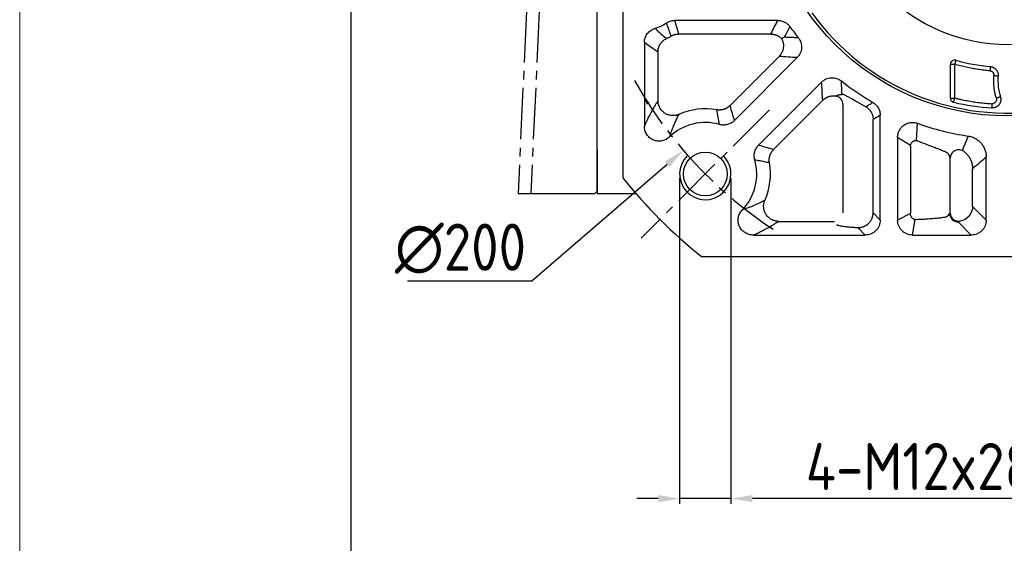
# Model space of a CAD drawing. Header units: millimetres. Extents: x 7057 to 8357, y -524 to 396.
# Tile 2 of 17: x 7057 to 7287, y -102 to 20. Entities that reach past the tile are written whole.
import ezdxf

# ---------------------------------------------------------------- set-up
doc = ezdxf.new("R2010")
doc.units = ezdxf.units.MM
doc.linetypes.add('点画线', pattern=[18, 12, -2, 2, -2])
for name, color, linetype, lineweight in [('6文字层', 3, 'Continuous', 35), ('图框_外框线', 7, 'Continuous', 18), ('粗实线', 7, 'Continuous', 40), ('细实线', 7, 'Continuous', 18)]:
    doc.layers.add(name, color=color, linetype=linetype, lineweight=lineweight)
doc.layers.add('7中心线层', color=7, linetype='点画线')
doc.layers.add('标注线', color=7, linetype='Continuous')
doc.styles.add('工程字', font='gbenor.shx', dxfattribs={"bigfont": 'gbcbig.shx'})
doc.dimstyles.new('ISO-25-1', dxfattribs={"dimtxt": 11, "dimasz": 5, "dimexe": 1.25, "dimexo": 1, "dimgap": 2, "dimtad": 1, "dimtoh": 1, "dimtxsty": '工程字', "dimcen": 2, "dimadec": 0, "dimazin": 0, "dimtfac": 1, "dimtmove": 0, "dimatfit": 3, "dimfxl": 1, "dimarcsym": 0})

# ---------------------------------------------------------------- blocks, each defined once
blk = doc.blocks.new('*D108')
at = {"layer": '6文字层', "color": 0, "lineweight": -2}
for p, q in [((7211.08, -17.04), (7211.08, -93.13)), ((7223.08, -17.04), (7223.08, -93.13)), ((7206.08, -91.88), (7201.08, -91.88)), ((7223.08, -91.88), (7211.08, -91.88)), ((7240.58, -91.88), (7228.08, -91.88)), ((7292.08, -91.88), (7240.58, -91.88))]:
    blk.add_line(p, q, dxfattribs=at)
at = {"layer": '6文字层', "color": 0}
for points in [[(7206.08, -92.71), (7206.08, -91.04), (7211.08, -91.88)], [(7228.08, -91.04), (7228.08, -92.71), (7223.08, -91.88)]]:
    blk.add_solid(points, dxfattribs=at)
at = {"layer": 'Defpoints', "color": 0}
for p in [(7211.08, -16.04), (7223.08, -16.04), (7211.08, -91.88)]:
    blk.add_point(p, dxfattribs=at)
at = {"layer": '6文字层', "color": 0, "insert": (7267.33, -84.38), "char_height": 11, "attachment_point": 5, "style": '工程字'}
blk.add_mtext('4-M12x28', dxfattribs=at)
blk = doc.blocks.new('*D109')
at = {"layer": '6文字层', "color": 0, "lineweight": -2}
for p, q in [((7287.79, 52.67), (7287.79, 56.67)), ((7285.79, 54.67), (7289.79, 54.67)), ((7176.49, -40.99), (7208.16, -13.77)), ((7147.49, -40.99), (7176.49, -40.99))]:
    blk.add_line(p, q, dxfattribs=at)
at = {"layer": '6文字层', "color": 0}
blk.add_solid([(7208.71, -14.41), (7207.62, -13.14), (7211.96, -10.51)], dxfattribs=at)
at = {"layer": 'Defpoints', "color": 0}
for p in [(7363.63, 119.85), (7211.96, -10.51)]:
    blk.add_point(p, dxfattribs=at)
at = {"layer": '6文字层', "color": 0, "insert": (7159.86, -33.49), "char_height": 11, "attachment_point": 5, "style": '工程字'}
blk.add_mtext('∅200', dxfattribs=at)
blk = doc.blocks.new('*D110')
at = {"layer": '6文字层', "color": 0, "lineweight": -2}
for p, q in [((7386.52, 157.09), (7371.08, 141.06)), ((7415.53, 157.09), (7386.52, 157.09)), ((7287.79, 52.67), (7287.79, 56.67)), ((7285.79, 54.67), (7289.79, 54.67))]:
    blk.add_line(p, q, dxfattribs=at)
at = {"layer": '6文字层', "color": 0}
blk.add_solid([(7370.48, 141.64), (7371.68, 140.48), (7367.61, 137.46)], dxfattribs=at)
at = {"layer": 'Defpoints', "color": 0}
for p in [(7367.61, 137.46), (7207.98, -28.13)]:
    blk.add_point(p, dxfattribs=at)
at = {"layer": '6文字层', "color": 0, "lineweight": 25, "insert": (7403.15, 164.59), "char_height": 11, "attachment_point": 5, "style": '工程字'}
blk.add_mtext('∅230{}{{\\H0.7x;}{}}', dxfattribs=at)

msp = doc.modelspace()

# ---------------------------------------------------------------- linework, layer by layer
msp.add_open_spline([(7202.8277, 1.522), (7202.899, 1.425), (7203.1865, 1.0109), (7203.4058, 0.5992), (7203.5328, 0.2838)], degree=3, knots=[0.835372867, 0.835372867, 0.835372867, 0.835372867, 0.873947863, 1, 1, 1, 1])
at = {"layer": '7中心线层'}
for p, q in [((7180.2477, 129.9189), (7173.3296, -20.5838)), ((7183.2131, 129.9189), (7176.295, -20.5838)), ((7232.0702, -1.0549), (7202.0943, -31.0308))]:
    msp.add_line(p, q, dxfattribs=at)
msp.add_arc((7287.793, 54.6679), 100, 209.252219, 237.167358, dxfattribs=at)
at = {"layer": '图框_外框线', "color": 3}
msp.add_lwpolyline([(7056.8062, -523.5483), (8356.6335, -523.5483), (8356.6335, 395.6153), (7056.8062, 395.6153)], close=True, dxfattribs=at)
at = {"layer": '图框_外框线', "color": 3, "lineweight": 25}
msp.add_lwpolyline([(7134.1769, -508.0742), (8341.1594, -508.0742), (8341.1594, 380.1411), (7134.1769, 380.1411)], close=True, dxfattribs=at)
at = {"layer": '标注线'}
for p, q in [((7191.7924, -20.0838), (7191.7924, 54.6679)), ((7266.4817, -8.2221), (7266.7054, -4.2041)), ((7265.0653, -9.3678), (7262.0366, -7.4913)), ((7278.5108, -7.1742), (7277.1064, -10.5409)), ((7191.7924, -10.3325), (7191.7924, -20.5825)), ((7173.3296, -20.5838), (7191.2924, -20.5838)), ((7191.2924, -20.5838), (7191.7924, -20.0838)), ((7191.7924, -20.5825), (7200.831, -20.5825)), ((7265.0404, -25.256), (7262.0366, -26.8059)), ((7265.5281, -30.2974), (7266.1268, -26.7002))]:
    msp.add_line(p, q, dxfattribs=at)
at = {"layer": '粗实线', "color": 0, "lineweight": 30}
for p, q in [((7197.793, 126.257), (7197.793, -16.9212)), ((7216.2039, -35.3321), (7359.3821, -35.3321))]:
    msp.add_line(p, q, dxfattribs=at)
for centre, radius in [((7287.793, 54.6679), 57.15), ((7287.793, 54.6679), 40.5), ((7217.0823, -16.0428), 5.125)]:
    msp.add_circle(centre, radius, dxfattribs=at)
for radius, start, end in [(56.5, 215.800973, 279.199034), (115, 218.49995, 231.50005)]:
    msp.add_arc((7287.793, 54.6679), radius, start, end, dxfattribs=at)
at = {"layer": '细实线', "color": 0, "lineweight": -3}
for p, q in [((7234.0227, 19.842), (7209.8933, 19.842)), ((7232.4024, 16.6503), (7210.825, 16.6503)), ((7202.8277, 14.6632), (7202.8277, -4.8526)), ((7206.0194, 12.4706), (7206.0194, 1.0754)), ((7222.8197, -0.0857), (7234.329, 11.4236)), ((7223.8277, -3.5914), (7238.5567, 11.1376)), ((7274.3722, 1.6857), (7274.3722, 9.5504)), ((7275.3709, 9.5504), (7274.3722, 9.5504)), ((7275.3709, 9.5504), (7275.3709, 1.6857)), ((7244.2627, 5.4316), (7229.5337, -9.2974)), ((7244.5487, 1.2039), (7233.0394, -10.3054)), ((7249.2634, 0.2109), (7249.2634, -25.1106)), ((7274.3722, 1.6857), (7275.3709, 1.6857)), ((7256.302, -25.1408), (7256.302, -3.2833)), ((7257.9671, -26.8059), (7257.9671, -2.3358)), ((7262.0366, -7.4911), (7262.0366, -26.8059)), ((7265.0404, -9.6549), (7265.0404, -25.256)), ((7273.6682, -11.1039), (7273.793, -11.2674)), ((7274.3226, -25.0906), (7274.3226, -12.366)), ((7282.7582, -26.8059), (7282.7582, -12.1067)), ((7279.5666, -23.6143), (7279.5666, -14.8007)), ((7257.9671, -26.8059), (7256.302, -25.1408)), ((7273.793, -25.8135), (7274.2177, -25.2505)), ((7282.7582, -26.8059), (7279.5666, -23.6143)), ((7234.2005, -27.1057), (7247.2662, -27.1057)), ((7273.793, -25.8135), (7273.6479, -25.9527)), ((7279.2667, -30.2974), (7276.215, -27.2456)), ((7254.4756, -30.2974), (7252.7293, -28.5511)), ((7228.271, -30.2974), (7254.4756, -30.2974)), ((7265.5281, -30.2974), (7279.2667, -30.2974))]:
    msp.add_line(p, q, dxfattribs=at)
at = {"layer": '细实线', "color": 0, "lineweight": -3, "flags": 128}
for points in [[(7275.6361, 10.5139), (7275.6295, 10.4898), (7275.6134, 10.4311), (7275.5883, 10.3401), (7275.5553, 10.2201), (7275.5154, 10.0755), (7275.4703, 9.9115), (7275.4215, 9.7343), (7275.3709, 9.5504)], [(7283.7249, 9.052), (7283.7227, 9.027), (7283.7172, 8.9665), (7283.7089, 8.8724), (7283.6978, 8.7484), (7283.6845, 8.599), (7283.6694, 8.4296), (7283.653, 8.2466), (7283.6361, 8.0565)], [(7284.5428, 6.9726), (7284.7329, 6.9558), (7284.9159, 6.9395), (7285.0853, 6.9245), (7285.2347, 6.9112), (7285.3587, 6.9002), (7285.4528, 6.8918), (7285.5133, 6.8864), (7285.5383, 6.8842)], [(7275.1427, 0.7124), (7275.148, 0.7354), (7275.1617, 0.7937), (7275.1832, 0.8851), (7275.2116, 1.0063), (7275.2459, 1.1528), (7275.2849, 1.319), (7275.3271, 1.4989), (7275.3709, 1.6857)], [(7284.0917, 0.375), (7284.0786, 0.1835), (7284.066, -0.0008), (7284.0544, -0.1711), (7284.0442, -0.3212), (7284.0357, -0.4454), (7284.0293, -0.5391), (7284.0253, -0.5988), (7284.0237, -0.6224)], [(7286.0677, 1.9688), (7286.0438, 1.9613), (7285.9857, 1.9432), (7285.8957, 1.915), (7285.7768, 1.8778), (7285.6337, 1.833), (7285.4714, 1.7823), (7285.296, 1.7274), (7285.1139, 1.6704)]]:
    msp.add_lwpolyline(points, dxfattribs=at)
at = {"layer": '细实线', "color": 0, "lineweight": -3}
for centre, radius, start, end in [((7202.793, 26.6679), 9.0348, 286.281799, 304.561128), ((7202.793, 26.6679), 12.2264, 295.25676, 300.753017), ((7287.793, 54.6679), 62.5348, 215.474163, 218.454712), ((7287.793, 54.6679), 45.797, 254.606269, 264.903756), ((7287.793, 54.6679), 62.5348, 231.545288, 239.694646), ((7298.1886, 5.7605), 12.7001, 174.923723, 197.370871), ((7287.793, 54.6679), 55.4186, 256.804854, 266.100011), ((7217.0823, -16.0428), 15.2264, 79.915869, 113.860082), ((7217.0823, -16.0428), 12.0348, 73.973951, 133.880928), ((7287.793, 54.6679), 62.5348, 250.292821, 261.463873), ((7217.0823, -16.0428), 12.0348, 316.113492, 16.0261), ((7217.0823, -16.0428), 15.2264, 336.139936, 10.084174), ((7276.2225, -25.2409), 2.0048, 180.275169, 269.786099)]:
    msp.add_arc(centre, radius, start, end, dxfattribs=at)
at = {"layer": '细实线', "color": 0, "lineweight": -2}
msp.add_arc((7217.0823, -16.0428), 6, 134.288243, 42.56917, dxfattribs=at)
at = {"layer": '细实线', "color": 0, "lineweight": -3}
for points, knots in [([(7207.9183, 19.2275), (7208.2076, 19.427), (7208.5257, 19.5816), (7209.1956, 19.7897), (7209.5418, 19.8421), (7209.8933, 19.842)], [0, 0, 0, 0, 0.5, 0.5, 1, 1, 1, 1]), ([(7207.9183, 19.2275), (7207.9926, 19.0407), (7208.1444, 18.6591), (7208.3676, 18.0716), (7208.593, 17.4582), (7208.8204, 16.8187), (7208.9691, 16.3827), (7209.0448, 16.1608)], [0, 0, 0, 0, 0.18446213, 0.37669325, 0.57669331, 0.78446225, 1, 1, 1, 1]), ([(7234.0227, 19.842), (7234.302, 19.8421), (7234.5758, 19.8093), (7235.1125, 19.68), (7235.3767, 19.5817), (7235.8666, 19.3294), (7236.0977, 19.1733), (7236.5179, 18.8091), (7236.7041, 18.6043), (7236.8661, 18.3767)], [0, 0, 0, 0, 0.25, 0.25, 0.5, 0.5, 0.75, 0.75, 1, 1, 1, 1]), ([(7202.8277, 14.6632), (7202.8276, 15.0389), (7202.8863, 15.4045), (7203.1217, 16.1158), (7203.294, 16.446), (7203.6299, 16.8948), (7203.7545, 17.0356), (7204.0217, 17.2926), (7204.1652, 17.41), (7204.472, 17.6222), (7204.6353, 17.7165), (7204.9715, 17.8764), (7205.1456, 17.9428), (7205.326, 17.9955)], [0, 0, 0, 0, 0.25, 0.25, 0.5, 0.5, 0.625, 0.625, 0.75, 0.75, 0.875, 0.875, 1, 1, 1, 1]), ([(7209.0448, 16.1608), (7209.0984, 16.1915), (7209.2058, 16.2531), (7209.3733, 16.3347), (7209.5454, 16.4081), (7209.7217, 16.4723), (7209.9015, 16.527), (7210.084, 16.5719), (7210.2683, 16.607), (7210.4537, 16.6318), (7210.6394, 16.6473), (7210.7633, 16.6493), (7210.825, 16.6503)], [0, 0, 0, 0, 0.09913901, 0.19884794, 0.29898872, 0.39941959, 0.49999629, 0.60057329, 0.70100505, 0.80114731, 0.90085832, 1, 1, 1, 1]), ([(7232.4024, 16.6503), (7232.462, 16.6494), (7232.5809, 16.6474), (7232.7585, 16.6331), (7232.9343, 16.6105), (7233.1077, 16.579), (7233.2781, 16.5393), (7233.4447, 16.4915), (7233.607, 16.4363), (7233.8596, 16.3363), (7234.1686, 16.1799), (7234.4939, 15.9603), (7234.7336, 15.7629), (7234.8606, 15.6364), (7234.9144, 15.5827)], [0, 0, 0, 0, 0.06374332, 0.12729711, 0.19056275, 0.25344364, 0.31584599, 0.37767957, 0.43885837, 0.49930116, 0.66831924, 0.8082044, 0.91863346, 1, 1, 1, 1]), ([(7206.0194, 12.4706), (7206.0204, 12.5318), (7206.0225, 12.6541), (7206.0378, 12.8369), (7206.0621, 13.0182), (7206.0958, 13.1973), (7206.1385, 13.3734), (7206.19, 13.5457), (7206.2496, 13.7136), (7206.3171, 13.8765), (7206.3917, 14.0339), (7206.4729, 14.1853), (7206.585, 14.3718), (7206.7383, 14.5909), (7206.9446, 14.8352), (7207.1772, 15.0639), (7207.4341, 15.2721), (7207.7113, 15.4585), (7207.9101, 15.5596), (7208.0097, 15.6103)], [0, 0, 0, 0, 0.04681982, 0.09360783, 0.14028452, 0.186771, 0.23298968, 0.27886504, 0.3243242, 0.36929759, 0.41371942, 0.45752812, 0.5006667, 0.58022482, 0.66179688, 0.74499996, 0.82940892, 0.91456724, 1, 1, 1, 1]), ([(7234.9144, 15.5827), (7234.9428, 15.5291), (7235, 15.4213), (7235.0755, 15.2531), (7235.1435, 15.0791), (7235.2026, 14.8997), (7235.2525, 14.7154), (7235.3146, 14.4234), (7235.3625, 13.9854), (7235.3377, 13.5096), (7235.2643, 13.1103), (7235.1827, 12.8135), (7235.0716, 12.5162), (7234.9304, 12.223), (7234.7587, 11.9396), (7234.5601, 11.669), (7234.4062, 11.5056), (7234.329, 11.4236)], [0, 0, 0, 0, 0.04038344, 0.08134361, 0.12283493, 0.16480763, 0.20720797, 0.24997858, 0.36365209, 0.49969652, 0.56556862, 0.63393544, 0.70446732, 0.77678202, 0.85045261, 0.92501863, 1, 1, 1, 1]), ([(7238.822, 15.7778), (7238.4605, 15.7893), (7237.7324, 15.8127), (7236.6389, 15.8555), (7235.9088, 15.8892), (7235.5413, 15.9061)], [0, 0, 0, 0, 0.32883467, 0.662168, 1, 1, 1, 1]), ([(7238.822, 15.7778), (7239.0875, 15.4435), (7239.2918, 15.0605), (7239.4851, 14.4513), (7239.5309, 14.2417), (7239.5831, 13.8225), (7239.59, 13.6122), (7239.5652, 13.1902), (7239.5329, 12.9778), (7239.4316, 12.5686), (7239.3628, 12.3697), (7239.1882, 11.9832), (7239.0827, 11.7971), (7238.8428, 11.4507), (7238.7076, 11.2885), (7238.5567, 11.1376)], [0, 0, 0, 0, 0.25, 0.25, 0.375, 0.375, 0.5, 0.5, 0.625, 0.625, 0.75, 0.75, 0.875, 0.875, 1, 1, 1, 1]), ([(7275.6361, 10.5139), (7275.5086, 10.5487), (7275.36, 10.561), (7275.054, 10.5093), (7274.8979, 10.444), (7274.6357, 10.2441), (7274.5314, 10.1109), (7274.4002, 9.8293), (7274.3726, 9.6826), (7274.3722, 9.5504)], [0, 0, 0, 0, 0.25, 0.25, 0.5, 0.5, 0.75, 0.75, 1, 1, 1, 1]), ([(7283.6361, 8.0565), (7283.403, 8.0783), (7282.9371, 8.1219), (7282.2399, 8.2004), (7281.5445, 8.2886), (7280.851, 8.3872), (7280.1593, 8.4962), (7279.4695, 8.6155), (7278.7816, 8.7452), (7278.0956, 8.8852), (7277.4114, 9.0356), (7276.7291, 9.1964), (7276.0485, 9.3669), (7275.5968, 9.4892), (7275.3709, 9.5504)], [0, 0, 0, 0, 0.08350503, 0.16691648, 0.250253, 0.33353327, 0.41677602, 0.5, 0.58322398, 0.66646673, 0.749747, 0.83308352, 0.91649497, 1, 1, 1, 1]), ([(7283.6361, 8.0565), (7283.6698, 8.0525), (7283.7468, 8.0434), (7283.8734, 8.0094), (7284.0368, 7.9403), (7284.1896, 7.8351), (7284.321, 7.7007), (7284.4253, 7.5518), (7284.5056, 7.3689), (7284.5493, 7.167), (7284.5449, 7.0358), (7284.5428, 6.9726)], [0, 0, 0, 0, 0.06491544, 0.14832499, 0.24989747, 0.40331615, 0.49959657, 0.60855343, 0.74939152, 0.87949219, 1, 1, 1, 1]), ([(7283.7249, 9.052), (7283.7706, 9.0469), (7283.8622, 9.0369), (7283.9977, 9.0098), (7284.1308, 8.9742), (7284.2603, 8.9297), (7284.3853, 8.877), (7284.505, 8.8167), (7284.6185, 8.7498), (7284.7254, 8.6769), (7284.8251, 8.5992), (7284.9174, 8.5175), (7285.002, 8.4328), (7285.1067, 8.315), (7285.2267, 8.1532), (7285.3502, 7.9356), (7285.4493, 7.6937), (7285.5168, 7.4328), (7285.5515, 7.1601), (7285.5427, 6.9763), (7285.5383, 6.8842)], [0, 0, 0, 0, 0.04401419, 0.08806142, 0.13199444, 0.1756658, 0.21893037, 0.26164773, 0.30368437, 0.34491558, 0.38522702, 0.42451581, 0.46269132, 0.49967551, 0.5750843, 0.65487852, 0.73828238, 0.82434181, 0.91196765, 1, 1, 1, 1]), ([(7285.1139, 1.6704), (7285.0766, 1.7929), (7285.0022, 2.0377), (7284.9037, 2.4083), (7284.815, 2.7809), (7284.737, 3.1558), (7284.6695, 3.5328), (7284.6125, 3.9121), (7284.5545, 4.3884), (7284.5067, 4.9619), (7284.4844, 5.6322), (7284.4928, 6.3032), (7284.5261, 6.7493), (7284.5428, 6.9726)], [0, 0, 0, 0, 0.07155866, 0.14298134, 0.21432398, 0.28564269, 0.35699366, 0.42843297, 0.50001652, 0.62514378, 0.74998282, 0.87483461, 1, 1, 1, 1]), ([(7244.2627, 5.4316), (7244.5639, 5.7329), (7244.9204, 5.9792), (7245.5024, 6.2406), (7245.705, 6.3101), (7246.1146, 6.4099), (7246.3223, 6.4409), (7246.7436, 6.4649), (7246.958, 6.4573), (7247.3754, 6.4042), (7247.5806, 6.3589), (7248.1855, 6.1664), (7248.5693, 5.9619), (7248.9029, 5.6969)], [0, 0, 0, 0, 0.25, 0.25, 0.375, 0.375, 0.5, 0.5, 0.625, 0.625, 0.75, 0.75, 1, 1, 1, 1]), ([(7249.0247, 2.5542), (7249.0009, 3.0806), (7248.9539, 4.1231), (7248.9198, 5.1757), (7248.9029, 5.6969)], [0, 0, 0, 0, 0.50485221, 1, 1, 1, 1]), ([(7247.598, 2.1752), (7247.6479, 2.2004), (7247.745, 2.2494), (7247.8862, 2.3119), (7248.0185, 2.3648), (7248.1421, 2.4085), (7248.3018, 2.4579), (7248.494, 2.5035), (7248.7141, 2.5361), (7248.8539, 2.5385), (7248.9205, 2.5396)], [0, 0, 0, 0, 0.11306313, 0.21959326, 0.31959027, 0.41305454, 0.49998695, 0.68185976, 0.84852931, 1, 1, 1, 1]), ([(7254.5797, -0.3151), (7254.4834, -0.2628), (7254.2913, -0.1583), (7254.0104, -0.0045), (7253.7358, 0.1467), (7253.4679, 0.2949), (7253.2064, 0.4401), (7252.9514, 0.5823), (7252.7027, 0.7212), (7252.216, 0.9938), (7251.5378, 1.375), (7250.7481, 1.8139), (7250.0895, 2.1656), (7249.674, 2.3671), (7249.4247, 2.4722), (7249.2826, 2.5238), (7249.1683, 2.555), (7249.0793, 2.5675), (7249.0429, 2.5586), (7249.0247, 2.5542)], [0, 0, 0, 0, 0.03177884, 0.06340817, 0.09490792, 0.12629825, 0.15759952, 0.18883226, 0.22001714, 0.25117494, 0.37671495, 0.49983879, 0.624614, 0.74874414, 0.7997141, 0.85018119, 0.90028717, 0.95017748, 1, 1, 1, 1]), ([(7206.0194, 1.0754), (7205.9491, 0.9671), (7205.79, 0.7218), (7205.5233, 0.3019), (7205.0604, -0.4464), (7204.5748, -1.2785), (7204.0428, -2.2679), (7203.668, -3.0067), (7203.3168, -3.7463), (7203.0517, -4.3318), (7202.8956, -4.6948), (7202.8277, -4.8526)], [0, 0, 0, 0, 0.06585399, 0.14919113, 0.25001226, 0.5000169, 0.60504484, 0.75000244, 0.85259394, 0.93592371, 1, 1, 1, 1]), ([(7210.9232, -2.1177), (7210.8796, -2.1361), (7210.7916, -2.1733), (7210.6554, -2.2228), (7210.518, -2.2669), (7210.3313, -2.3181), (7209.9081, -2.4066), (7209.2226, -2.4345), (7208.3684, -2.2532), (7207.5902, -1.871), (7206.9267, -1.3134), (7206.504, -0.727), (7206.2565, -0.1999), (7206.1355, 0.1699), (7206.0643, 0.5075), (7206.027, 0.7942), (7206.0219, 0.9829), (7206.0194, 1.0754)], [0, 0, 0, 0, 0.02053089, 0.04150111, 0.06290655, 0.08314186, 0.12555981, 0.25040648, 0.37748416, 0.50035896, 0.62252564, 0.74972979, 0.81018156, 0.87471606, 0.91806169, 0.95983954, 1, 1, 1, 1]), ([(7244.5487, 1.2039), (7244.5953, 1.2489), (7244.6882, 1.3384), (7244.8361, 1.4622), (7244.9885, 1.5771), (7245.1451, 1.6821), (7245.3047, 1.7772), (7245.4662, 1.8622), (7245.6286, 1.9374), (7245.7909, 2.0027), (7246.0042, 2.0765), (7246.2737, 2.1486), (7246.6026, 2.2041), (7246.9358, 2.2274), (7247.2693, 2.2211), (7247.4887, 2.1904), (7247.598, 2.1752)], [0, 0, 0, 0, 0.05848651, 0.11653966, 0.1740176, 0.23078257, 0.2867024, 0.34165177, 0.39551333, 0.44817855, 0.49954838, 0.59926272, 0.69961697, 0.80016056, 0.90043775, 1, 1, 1, 1]), ([(7249.2634, 0.2109), (7249.2613, 0.6722), (7249.0929, 1.1318), (7248.7956, 1.4864), (7248.4936, 1.8465), (7248.061, 2.0953), (7247.598, 2.1752)], [0.007829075, 0.007829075, 0.007829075, 0.007829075, 0.5, 0.5, 0.5, 1, 1, 1, 1]), ([(7254.5797, -0.3151), (7254.8578, -0.1496), (7255.4106, 0.1796), (7255.9629, 0.5129), (7256.2374, 0.6786)], [0, 0, 0, 0, 0.50295526, 1, 1, 1, 1]), ([(7256.2374, 0.6786), (7256.5019, 0.5241), (7256.7408, 0.3391), (7257.0615, 0.0166), (7257.1626, -0.0994), (7257.3469, -0.3412), (7257.4305, -0.4671), (7257.6558, -0.86), (7257.7733, -1.1464), (7257.9279, -1.7304), (7257.9672, -2.0295), (7257.9671, -2.3358)], [0, 0, 0, 0, 0.25, 0.25, 0.375, 0.375, 0.5, 0.5, 0.75, 0.75, 1, 1, 1, 1]), ([(7274.3722, 1.6857), (7274.3723, 1.5823), (7274.3888, 1.4729), (7274.4608, 1.2596), (7274.5164, 1.1559), (7274.6604, 0.9741), (7274.7485, 0.8962), (7274.9395, 0.7772), (7275.0421, 0.7362), (7275.1427, 0.7124)], [0, 0, 0, 0, 0.25, 0.25, 0.5, 0.5, 0.75, 0.75, 1, 1, 1, 1]), ([(7275.3709, 1.6857), (7275.6102, 1.6306), (7276.0888, 1.5203), (7276.809, 1.3673), (7277.5306, 1.2235), (7278.2537, 1.0896), (7278.9783, 0.9656), (7279.7044, 0.8515), (7280.4319, 0.7471), (7281.1609, 0.6527), (7281.8914, 0.568), (7282.6234, 0.4934), (7283.3568, 0.4279), (7283.8467, 0.3926), (7284.0917, 0.375)], [0, 0, 0, 0, 0.08347318, 0.16687013, 0.25020605, 0.33349616, 0.41675572, 0.5, 0.58324428, 0.66650384, 0.74979395, 0.83312987, 0.91652682, 1, 1, 1, 1]), ([(7286.0677, 1.9688), (7286.0812, 1.9218), (7286.1085, 1.8276), (7286.1361, 1.6825), (7286.1537, 1.5356), (7286.1602, 1.3878), (7286.1558, 1.2407), (7286.1409, 1.0956), (7286.1158, 0.9539), (7286.0812, 0.8168), (7286.0381, 0.6853), (7285.9874, 0.5603), (7285.9303, 0.4424), (7285.8678, 0.3323), (7285.8011, 0.2301), (7285.7162, 0.1155), (7285.6035, -0.0143), (7285.4517, -0.1577), (7285.2703, -0.295), (7285.06, -0.418), (7284.8237, -0.5192), (7284.5671, -0.5905), (7284.2975, -0.63), (7284.1151, -0.6249), (7284.0237, -0.6224)], [0, 0, 0, 0, 0.03779016, 0.07584861, 0.11402646, 0.15216944, 0.19012094, 0.22772512, 0.26483006, 0.30129062, 0.33697094, 0.37174657, 0.40550593, 0.43815135, 0.46959954, 0.49978146, 0.54841046, 0.60228143, 0.66097619, 0.72389457, 0.79025239, 0.8591036, 0.9293881, 1, 1, 1, 1]), ([(7285.1139, 1.6704), (7285.1227, 1.6391), (7285.1403, 1.5766), (7285.1547, 1.4803), (7285.1605, 1.3834), (7285.1569, 1.2866), (7285.1446, 1.1915), (7285.1191, 1.0814), (7285.0633, 0.9293), (7284.9121, 0.6788), (7284.6906, 0.5071), (7284.4666, 0.4181), (7284.3438, 0.3862), (7284.2082, 0.3707), (7284.1273, 0.3737), (7284.0917, 0.375)], [0, 0, 0, 0, 0.05040645, 0.10058563, 0.15063478, 0.20062075, 0.25058991, 0.29898795, 0.37566462, 0.50071535, 0.74914836, 0.7893403, 0.87449752, 0.94482393, 1, 1, 1, 1]), ([(7208.7398, -7.368), (7208.7732, -7.2618), (7208.841, -7.0464), (7208.9462, -6.7288), (7209.0558, -6.4091), (7209.1701, -6.0881), (7209.2891, -5.7656), (7209.4128, -5.4417), (7209.5412, -5.1163), (7209.7529, -4.5971), (7210.0599, -3.8879), (7210.4758, -2.995), (7210.771, -2.416), (7210.9232, -2.1177)], [0, 0, 0, 0, 0.05093597, 0.10339114, 0.15736615, 0.21286157, 0.26987792, 0.32841568, 0.38847526, 0.45005705, 0.62191228, 0.80522503, 1, 1, 1, 1]), ([(7222.8197, -0.0857), (7222.774, -0.1299), (7222.6821, -0.2187), (7222.5344, -0.3427), (7222.3789, -0.4602), (7222.2155, -0.5696), (7222.045, -0.6703), (7221.868, -0.7617), (7221.6853, -0.8431), (7221.4978, -0.9142), (7221.3064, -0.9744), (7221.112, -1.0234), (7220.9156, -1.0612), (7220.7182, -1.0876), (7220.5207, -1.1026), (7220.3241, -1.1064), (7220.1294, -1.0991), (7219.9373, -1.0819), (7219.8111, -1.0617), (7219.7483, -1.0516)], [0, 0, 0, 0, 0.0569642, 0.11460601, 0.1728483, 0.23160855, 0.29079947, 0.35032969, 0.41010458, 0.4700271, 0.52999876, 0.58992056, 0.64969401, 0.70922207, 0.76841012, 0.82716677, 0.88540475, 0.94304154, 1, 1, 1, 1]), ([(7254.5797, -0.3151), (7254.6331, -0.3472), (7254.7395, -0.4111), (7254.8921, -0.5173), (7255.038, -0.63), (7255.1763, -0.7491), (7255.3067, -0.8738), (7255.4288, -1.0034), (7255.5425, -1.1371), (7255.6475, -1.274), (7255.7438, -1.4135), (7255.8666, -1.6112), (7256.0038, -1.8761), (7256.1364, -2.2157), (7256.2312, -2.567), (7256.2905, -2.9241), (7256.2982, -3.1641), (7256.302, -3.2833)], [0, 0, 0, 0, 0.05302011, 0.10556537, 0.15755891, 0.20892565, 0.25959324, 0.30949287, 0.35855999, 0.40673499, 0.45396372, 0.50019793, 0.60088427, 0.70165518, 0.80206076, 0.9016516, 1, 1, 1, 1]), ([(7223.8277, -3.5914), (7223.6073, -3.812), (7223.3628, -3.9988), (7222.9609, -4.2293), (7222.8199, -4.298), (7222.5335, -4.4146), (7222.3874, -4.463), (7221.9408, -4.5785), (7221.6278, -4.6161), (7221.0122, -4.6073), (7220.7045, -4.562), (7220.4048, -4.4758)], [0, 0, 0, 0, 0.25, 0.25, 0.375, 0.375, 0.5, 0.5, 0.75, 0.75, 1, 1, 1, 1]), ([(7262.0366, -7.4911), (7262.036, -7.2095), (7262.0684, -6.9336), (7262.1973, -6.3924), (7262.2956, -6.1257), (7262.5489, -5.6314), (7262.7061, -5.3982), (7263.0737, -4.9751), (7263.2798, -4.789), (7263.6222, -4.5474), (7263.7426, -4.4729), (7263.9887, -4.3406), (7264.1149, -4.2823), (7264.503, -4.1307), (7264.778, -4.06), (7265.3306, -3.9875), (7265.6085, -3.9844), (7266.1674, -4.0453), (7266.4406, -4.1086), (7266.7054, -4.2041)], [0, 0, 0, 0, 0.125, 0.125, 0.25, 0.25, 0.375, 0.375, 0.5, 0.5, 0.5625, 0.5625, 0.625, 0.625, 0.75, 0.75, 0.875, 0.875, 1, 1, 1, 1]), ([(7208.7405, -7.3681), (7208.4925, -7.6082), (7208.2173, -7.8085), (7207.7631, -8.0489), (7207.6042, -8.1188), (7207.2824, -8.2333), (7207.1184, -8.2787), (7206.7839, -8.3453), (7206.6122, -8.3667), (7206.2686, -8.3835), (7206.098, -8.3791), (7205.5895, -8.3279), (7205.2503, -8.241), (7204.7792, -8.0408), (7204.6275, -7.9626), (7204.3351, -7.7825), (7204.1945, -7.6803), (7203.9338, -7.4593), (7203.8123, -7.3396), (7203.5871, -7.0821), (7203.4827, -6.9431), (7203.205, -6.5104), (7203.0634, -6.1973), (7202.873, -5.5358), (7202.8264, -5.1979), (7202.8277, -4.8526)], [0, 0, 0, 0, 0.125, 0.125, 0.1875, 0.1875, 0.25, 0.25, 0.3125, 0.3125, 0.375, 0.375, 0.5, 0.5, 0.5625, 0.5625, 0.625, 0.625, 0.6875, 0.6875, 0.75, 0.75, 0.875, 0.875, 1, 1, 1, 1]), ([(7265.0404, -9.6549), (7265.0412, -9.6167), (7265.0427, -9.5404), (7265.0549, -9.4271), (7265.0739, -9.3157), (7265.1002, -9.2067), (7265.1334, -9.1008), (7265.174, -8.9948), (7265.2385, -8.8613), (7265.328, -8.7193), (7265.4448, -8.5795), (7265.5308, -8.5007), (7265.5919, -8.4517), (7265.6336, -8.4203), (7265.7034, -8.3738), (7265.8031, -8.3188), (7265.9347, -8.2641), (7266.0998, -8.2207), (7266.2972, -8.2023), (7266.5251, -8.2197), (7266.6776, -8.2724), (7266.7588, -8.3004)], [0, 0, 0, 0, 0.04253073, 0.08472424, 0.12660248, 0.1681743, 0.20943856, 0.25038741, 0.29477948, 0.37545597, 0.43864817, 0.50079319, 0.50835879, 0.52849504, 0.56089603, 0.60507811, 0.66069634, 0.72764729, 0.80614853, 0.89670542, 1, 1, 1, 1]), ([(7266.7588, -8.3004), (7267.7271, -8.6874), (7269.1871, -9.2709), (7270.8079, -9.8758), (7271.8566, -10.2716), (7272.7056, -10.6059), (7273.3026, -10.878), (7273.6229, -11.0424), (7273.6663, -11.1013), (7273.6682, -11.1039)], [0, 0, 0, 0, 0.28185424, 0.42497438, 0.56961051, 0.70966633, 0.85085627, 0.99332381, 1, 1, 1, 1]), ([(7278.5108, -7.1742), (7278.8052, -7.2181), (7279.0957, -7.2883), (7279.6596, -7.4792), (7279.9331, -7.6001), (7280.4485, -7.885), (7280.6918, -8.0491), (7281.1496, -8.421), (7281.3643, -8.6301), (7281.7476, -9.0761), (7281.9187, -9.3147), (7282.2188, -9.8238), (7282.3469, -10.094), (7282.5506, -10.6451), (7282.6279, -10.9285), (7282.7322, -11.5115), (7282.7585, -11.809), (7282.7582, -12.1067)], [0, 0, 0, 0, 0.125, 0.125, 0.25, 0.25, 0.375, 0.375, 0.5, 0.5, 0.625, 0.625, 0.75, 0.75, 0.875, 0.875, 1, 1, 1, 1]), ([(7228.6493, -12.7203), (7228.5631, -12.4206), (7228.5181, -12.1162), (7228.5112, -11.6529), (7228.5193, -11.4963), (7228.5561, -11.1893), (7228.5845, -11.0381), (7228.6998, -10.5914), (7228.8186, -10.2993), (7229.1245, -9.765), (7229.3131, -9.5178), (7229.5337, -9.2974)], [0, 0, 0, 0, 0.25, 0.25, 0.375, 0.375, 0.5, 0.5, 0.75, 0.75, 1, 1, 1, 1]), ([(7232.0735, -13.3768), (7232.0634, -13.314), (7232.0432, -13.1878), (7232.026, -12.9957), (7232.0187, -12.801), (7232.0226, -12.6044), (7232.0376, -12.4069), (7232.0639, -12.2095), (7232.1017, -12.0131), (7232.1507, -11.8187), (7232.2109, -11.6273), (7232.282, -11.4398), (7232.3634, -11.2571), (7232.4548, -11.0801), (7232.5556, -10.9096), (7232.6649, -10.7462), (7232.7824, -10.5907), (7232.9064, -10.443), (7232.9952, -10.3511), (7233.0394, -10.3054)], [0, 0, 0, 0, 0.0569585, 0.11459531, 0.17283331, 0.23158999, 0.29077806, 0.35030614, 0.4100796, 0.47000141, 0.52997306, 0.58989558, 0.64967046, 0.70920067, 0.76839157, 0.8271518, 0.88539406, 0.94303583, 1, 1, 1, 1]), ([(7273.793, -11.2674), (7273.7948, -11.269), (7273.7992, -11.273), (7273.8035, -11.2796), (7273.806, -11.2834)], [0, 0, 0, 0, 0.41677061, 1, 1, 1, 1]), ([(7273.806, -11.2834), (7273.8276, -11.3173), (7273.8708, -11.3851), (7273.9355, -11.4969), (7274.0001, -11.6166), (7274.0572, -11.7313), (7274.1217, -11.8677), (7274.1897, -12.022), (7274.2617, -12.2004), (7274.3045, -12.317), (7274.3226, -12.366)], [0, 0, 0, 0, 0.12497818, 0.24997825, 0.37499053, 0.50000686, 0.58100945, 0.7500059, 0.89498833, 1, 1, 1, 1]), ([(7277.4781, -10.7449), (7277.3578, -10.661), (7277.2196, -10.5845), (7276.909, -10.4632), (7276.7365, -10.4186), (7276.369, -10.3786), (7276.1742, -10.3835), (7275.785, -10.453), (7275.591, -10.5179), (7275.2312, -10.7027), (7275.0657, -10.8226), (7274.7831, -11.0981), (7274.6661, -11.2534), (7274.4857, -11.5749), (7274.4222, -11.7408), (7274.3413, -12.0632), (7274.3237, -12.2197), (7274.3226, -12.366)], [0, 0, 0, 0, 0.125, 0.125, 0.25, 0.25, 0.375, 0.375, 0.5, 0.5, 0.625, 0.625, 0.75, 0.75, 0.875, 0.875, 1, 1, 1, 1]), ([(7277.4781, -10.7449), (7277.5351, -10.7868), (7277.6494, -10.8708), (7277.8144, -11.0062), (7277.9746, -11.1488), (7278.1289, -11.2988), (7278.2772, -11.4557), (7278.4188, -11.6193), (7278.5533, -11.789), (7278.6803, -11.9644), (7278.7996, -12.145), (7278.9107, -12.3303), (7279.0386, -12.5662), (7279.1763, -12.8601), (7279.3124, -13.219), (7279.4229, -13.5964), (7279.504, -13.9886), (7279.5562, -14.3918), (7279.5631, -14.664), (7279.5666, -14.8007)], [0, 0, 0, 0, 0.0447969, 0.08984828, 0.13511513, 0.18055723, 0.22613342, 0.27180179, 0.3175199, 0.36324502, 0.40893442, 0.45454554, 0.50003629, 0.57881508, 0.65989769, 0.74294507, 0.8275829, 0.91340859, 1, 1, 1, 1]), ([(7228.6493, -12.7203), (7228.8281, -12.7479), (7229.191, -12.8039), (7229.7408, -12.8985), (7230.3048, -13.0025), (7230.8826, -13.117), (7231.4743, -13.2414), (7231.8719, -13.3312), (7232.0735, -13.3768)], [0, 0, 0, 0, 0.1546811, 0.31415652, 0.4784262, 0.64749006, 0.82134803, 1, 1, 1, 1]), ([(7231.0074, -22.202), (7230.8488, -22.2836), (7230.5446, -22.4401), (7230.0946, -22.6613), (7229.6759, -22.8603), (7229.2895, -23.0377), (7228.9377, -23.194), (7228.6228, -23.3298), (7228.1802, -23.5158), (7227.6169, -23.7417), (7226.9301, -23.9963), (7226.3215, -24.2066), (7225.9316, -24.3301), (7225.7559, -24.3857)], [0, 0, 0, 0, 0.10417354, 0.19980515, 0.28689801, 0.36545575, 0.43548216, 0.49698098, 0.54995691, 0.69036522, 0.81216906, 0.91537253, 1, 1, 1, 1]), ([(7234.2005, -27.1057), (7234.1454, -27.1047), (7234.034, -27.1027), (7233.8651, -27.0895), (7233.6932, -27.068), (7233.5185, -27.0372), (7233.2736, -26.9809), (7232.9409, -26.8749), (7232.4115, -26.6309), (7231.8109, -26.1978), (7231.2535, -25.5339), (7230.8717, -24.7561), (7230.7271, -24.0734), (7230.7093, -23.5506), (7230.7313, -23.2049), (7230.7885, -22.8611), (7230.8774, -22.5238), (7230.9642, -22.309), (7231.0074, -22.202)], [0, 0, 0, 0, 0.02390443, 0.04839792, 0.07347298, 0.09911888, 0.12532147, 0.18251064, 0.25025441, 0.37752122, 0.49986418, 0.6223631, 0.74947393, 0.79887206, 0.84900301, 0.89948705, 0.94994253, 1, 1, 1, 1]), ([(7228.2706, -30.2974), (7227.9255, -30.2985), (7227.5885, -30.2518), (7227.0948, -30.1098), (7226.9319, -30.0499), (7226.6208, -29.9092), (7226.4713, -29.828), (7226.1843, -29.644), (7226.0457, -29.5402), (7225.7868, -29.3141), (7225.6671, -29.1926), (7225.3365, -28.8032), (7225.1524, -28.5054), (7224.9519, -28.0348), (7224.8969, -27.8733), (7224.8112, -27.5408), (7224.7807, -27.3698), (7224.7462, -27.0299), (7224.7417, -26.8596), (7224.758, -26.5179), (7224.7791, -26.3454), (7224.8457, -26.0094), (7224.8911, -25.8451), (7225.0052, -25.5236), (7225.0745, -25.3655), (7225.3154, -24.9094), (7225.5159, -24.6336), (7225.7559, -24.3857)], [0, 0, 0, 0, 0.125, 0.125, 0.1875, 0.1875, 0.25, 0.25, 0.3125, 0.3125, 0.375, 0.375, 0.5, 0.5, 0.5625, 0.5625, 0.625, 0.625, 0.6875, 0.6875, 0.75, 0.75, 0.8125, 0.8125, 0.875, 0.875, 1, 1, 1, 1]), ([(7252.7293, -28.5511), (7252.795, -28.5517), (7252.9244, -28.5527), (7253.1159, -28.5412), (7253.3009, -28.5211), (7253.4787, -28.4925), (7253.6486, -28.4566), (7253.8101, -28.4144), (7253.9627, -28.3669), (7254.1063, -28.3151), (7254.2407, -28.26), (7254.3657, -28.2028), (7254.4815, -28.1443), (7254.588, -28.0854), (7254.6853, -28.0273), (7254.7737, -27.9706), (7254.8533, -27.9162), (7254.9242, -27.8649), (7254.9867, -27.8174), (7255.041, -27.7743), (7255.0872, -27.7361), (7255.1254, -27.7034), (7255.1558, -27.6765), (7255.1787, -27.6559), (7255.1941, -27.6417), (7255.3672, -27.4811), (7255.6747, -27.1288), (7255.9438, -26.6598), (7256.1223, -26.2247), (7256.214, -25.9165), (7256.2717, -25.5956), (7256.2971, -25.361), (7256.3004, -25.2116), (7256.302, -25.1408)], [0, 0, 0, 0, 0.03681467, 0.07262378, 0.10732691, 0.14084227, 0.17310345, 0.20405635, 0.23365629, 0.26186542, 0.28865046, 0.31398091, 0.3378276, 0.36016168, 0.380954, 0.40017485, 0.417794, 0.43378094, 0.44810541, 0.46073798, 0.47164809, 0.4808076, 0.48819536, 0.49379484, 0.49759381, 0.49958415, 0.62243565, 0.74936269, 0.78859302, 0.87447606, 0.92047497, 0.96233571, 1, 1, 1, 1]), ([(7266.3547, -26.7154), (7266.328, -26.7157), (7266.2682, -26.7165), (7266.1686, -26.7081), (7266.0476, -26.687), (7265.912, -26.6463), (7265.7018, -26.5518), (7265.4903, -26.3931), (7265.309, -26.1692), (7265.191, -25.9645), (7265.1053, -25.7408), (7265.0496, -25.5023), (7265.0435, -25.3383), (7265.0404, -25.256)], [0, 0, 0, 0, 0.03837653, 0.08595624, 0.14290061, 0.21299936, 0.28553572, 0.46525359, 0.57064816, 0.67507405, 0.78194148, 0.89047955, 1, 1, 1, 1]), ([(7274.3226, -25.0906), (7274.3237, -25.3432), (7274.3749, -25.62), (7274.6106, -26.1534), (7274.7963, -26.4074), (7275.2658, -26.8051), (7275.5471, -26.9466), (7276.1127, -27.092), (7276.3947, -27.0974), (7276.6446, -27.0575)], [0, 0, 0, 0, 0.25, 0.25, 0.5, 0.5, 0.75, 0.75, 1, 1, 1, 1]), ([(7228.271, -30.298), (7228.3844, -30.2494), (7228.6384, -30.1405), (7229.0462, -29.9593), (7229.5177, -29.7427), (7230.1667, -29.4325), (7230.8566, -29.0826), (7231.8462, -28.5506), (7232.758, -28.0181), (7233.6148, -27.4849), (7234.0269, -27.2181), (7234.2005, -27.1057)], [0, 0, 0, 0, 0.04588588, 0.10284505, 0.17088122, 0.24999778, 0.39498934, 0.49998328, 0.74998787, 0.89467027, 1, 1, 1, 1]), ([(7257.9671, -26.8059), (7257.9674, -27.0366), (7257.9453, -27.2635), (7257.8579, -27.71), (7257.7915, -27.9319), (7257.6172, -28.3554), (7257.5104, -28.5562), (7257.2576, -28.9361), (7257.1102, -29.1161), (7256.7879, -29.4386), (7256.6121, -29.5832), (7256.2302, -29.8383), (7256.0267, -29.9467), (7255.6061, -30.1202), (7255.3861, -30.1867), (7254.9345, -30.2757), (7254.7063, -30.2977), (7254.4756, -30.2974)], [0, 0, 0, 0, 0.125, 0.125, 0.25, 0.25, 0.375, 0.375, 0.5, 0.5, 0.625, 0.625, 0.75, 0.75, 0.875, 0.875, 1, 1, 1, 1]), ([(7265.5281, -30.2974), (7265.2974, -30.2977), (7265.0705, -30.2757), (7264.624, -30.1882), (7264.402, -30.1218), (7263.9785, -29.9475), (7263.7777, -29.8407), (7263.3978, -29.5879), (7263.2179, -29.4405), (7262.8954, -29.1183), (7262.7507, -28.9424), (7262.4956, -28.5605), (7262.3873, -28.357), (7262.2138, -27.9364), (7262.1473, -27.7164), (7262.0583, -27.2648), (7262.0362, -27.0366), (7262.0366, -26.8059)], [0, 0, 0, 0, 0.125, 0.125, 0.25, 0.25, 0.375, 0.375, 0.5, 0.5, 0.625, 0.625, 0.75, 0.75, 0.875, 0.875, 1, 1, 1, 1]), ([(7273.6479, -25.9527), (7273.6407, -25.9607), (7273.5986, -26.0075), (7273.3501, -26.0792), (7272.9997, -26.165), (7272.6274, -26.2343), (7272.2174, -26.2977), (7271.5856, -26.3804), (7270.649, -26.4765), (7269.3196, -26.5762), (7267.8897, -26.6577), (7266.859, -26.6964), (7266.3547, -26.7154)], [0, 0, 0, 0, 0.02399186, 0.13985025, 0.21859202, 0.29339468, 0.3642584, 0.43118363, 0.58214368, 0.72725978, 0.86654158, 1, 1, 1, 1]), ([(7282.7582, -26.8059), (7282.7586, -27.0366), (7282.7365, -27.2635), (7282.6491, -27.71), (7282.5826, -27.9319), (7282.4084, -28.3554), (7282.3015, -28.5562), (7282.0487, -28.9361), (7281.9013, -29.1161), (7281.5791, -29.4386), (7281.4033, -29.5832), (7281.0213, -29.8383), (7280.8178, -29.9467), (7280.3972, -30.1202), (7280.1773, -30.1867), (7279.7257, -30.2757), (7279.4974, -30.2977), (7279.2667, -30.2974)], [0, 0, 0, 0, 0.125, 0.125, 0.25, 0.25, 0.375, 0.375, 0.5, 0.5, 0.625, 0.625, 0.75, 0.75, 0.875, 0.875, 1, 1, 1, 1]), ([(7247.7931, -27.8088), (7247.7946, -27.8176), (7247.7979, -27.8379), (7247.8222, -27.872), (7247.8739, -27.9136), (7247.9682, -27.9625), (7248.1669, -28.0355), (7248.5201, -28.1224), (7249.0762, -28.2182), (7249.7664, -28.3099), (7250.521, -28.3882), (7251.2601, -28.451), (7251.8253, -28.4931), (7252.3058, -28.5254), (7252.6016, -28.5434), (7252.7293, -28.5511)], [0, 0, 0, 0, 0.03139653, 0.07185395, 0.12133299, 0.17980073, 0.24723564, 0.38545035, 0.50019506, 0.61409642, 0.75305258, 0.8344837, 0.90281553, 0.95800874, 1, 1, 1, 1])]:
    msp.add_open_spline(points, degree=3, knots=knots, dxfattribs=at)
for points in [[(7209.8933, 19.842), (7210.2242, 18.7781), (7210.5324, 17.7142), (7210.825, 16.6503)], [(7232.4024, 16.6503), (7232.9346, 17.7142), (7233.4745, 18.7781), (7234.0227, 19.842)], [(7205.326, 17.9955), (7206.1771, 17.136), (7207.0805, 16.3484), (7208.0097, 15.6103)], [(7236.8661, 18.3767), (7236.4191, 17.5539), (7235.9777, 16.7303), (7235.5413, 15.9061)], [(7206.0194, 12.4706), (7204.9553, 13.1451), (7203.8914, 13.8657), (7202.8277, 14.6632)], [(7234.9144, 15.5827), (7235.131, 15.6962), (7235.3402, 15.8035), (7235.5413, 15.9061)], [(7238.5567, 11.1376), (7237.1336, 11.219), (7235.725, 11.3149), (7234.329, 11.4236)], [(7244.5487, 1.2039), (7244.44, 2.5999), (7244.3441, 4.0085), (7244.2627, 5.4316)], [(7248.9205, 2.5397), (7248.9266, 2.5651), (7248.961, 2.5718), (7249.0247, 2.5542)], [(7220.4048, -4.4758), (7220.2311, -3.3191), (7220.0067, -2.1782), (7219.7483, -1.0516)], [(7222.8197, -0.0857), (7223.1797, -1.2304), (7223.5188, -2.3958), (7223.8277, -3.5914)], [(7257.9671, -2.3358), (7257.412, -2.6542), (7256.857, -2.9701), (7256.302, -3.2833)], [(7229.5337, -9.2974), (7230.7293, -9.6062), (7231.8947, -9.9454), (7233.0394, -10.3054)], [(7282.7582, -12.1067), (7281.6944, -13.0228), (7280.6305, -13.9201), (7279.5666, -14.8007)], [(7274.2177, -25.2505), (7274.2528, -25.2036), (7274.2879, -25.1501), (7274.3226, -25.0906)], [(7279.5666, -23.6143), (7279.5619, -25.2992), (7278.3065, -26.7785), (7276.6446, -27.0575)], [(7276.6446, -27.0575), (7276.5027, -27.1352), (7276.3589, -27.1982), (7276.215, -27.2456)]]:
    msp.add_open_spline(points, degree=3, dxfattribs=at)

# ---------------------------------------------------------------- dimensions: what is measured, and where the dimension line sits
at = {"layer": '6文字层', "lineweight": 25}
dim = msp.add_diameter_dim_2p(p1=(7207.9806, -28.1269), p2=(7367.6054, 137.4627), text='<>{}{{\\H0.7x;}{}}', dimstyle='ISO-25-1', override={"dimtoh": 40, "dimlfac": 1, "dimse1": 1, "dimsd1": 1, "dimtix": 0, "dimtofl": 0, "dimatfit": 0}, dxfattribs=at)
dim.commit()
dim.dimension.update_dxf_attribs({"geometry": '*D110', "text_midpoint": (7403.1521, 157.087), "dimtype": 163})
at = {"layer": '6文字层'}
dim = msp.add_diameter_dim_2p(p1=(7363.6298, 119.8505), p2=(7211.9561, -10.5147), dimstyle='ISO-25-1', override={"dimtxsty": '工程字', "dimse2": 1, "dimsd2": 1, "dimtofl": 0, "dimatfit": 0}, dxfattribs=at)
dim.commit()
dim.dimension.update_dxf_attribs({"geometry": '*D109', "text_midpoint": (7159.8647, -40.9948), "dimtype": 163})
dim = msp.add_linear_dim(base=(7211.0823, -91.8756), p1=(7223.0823, -16.0428), p2=(7211.0823, -16.0428), text='4-M<>x28', dimstyle='ISO-25-1', dxfattribs=at)
dim.commit()
dim.dimension.update_dxf_attribs({"geometry": '*D108', "text_midpoint": (7267.3323, -91.8756), "dimtype": 160})

doc.saveas('drawing.dxf')
